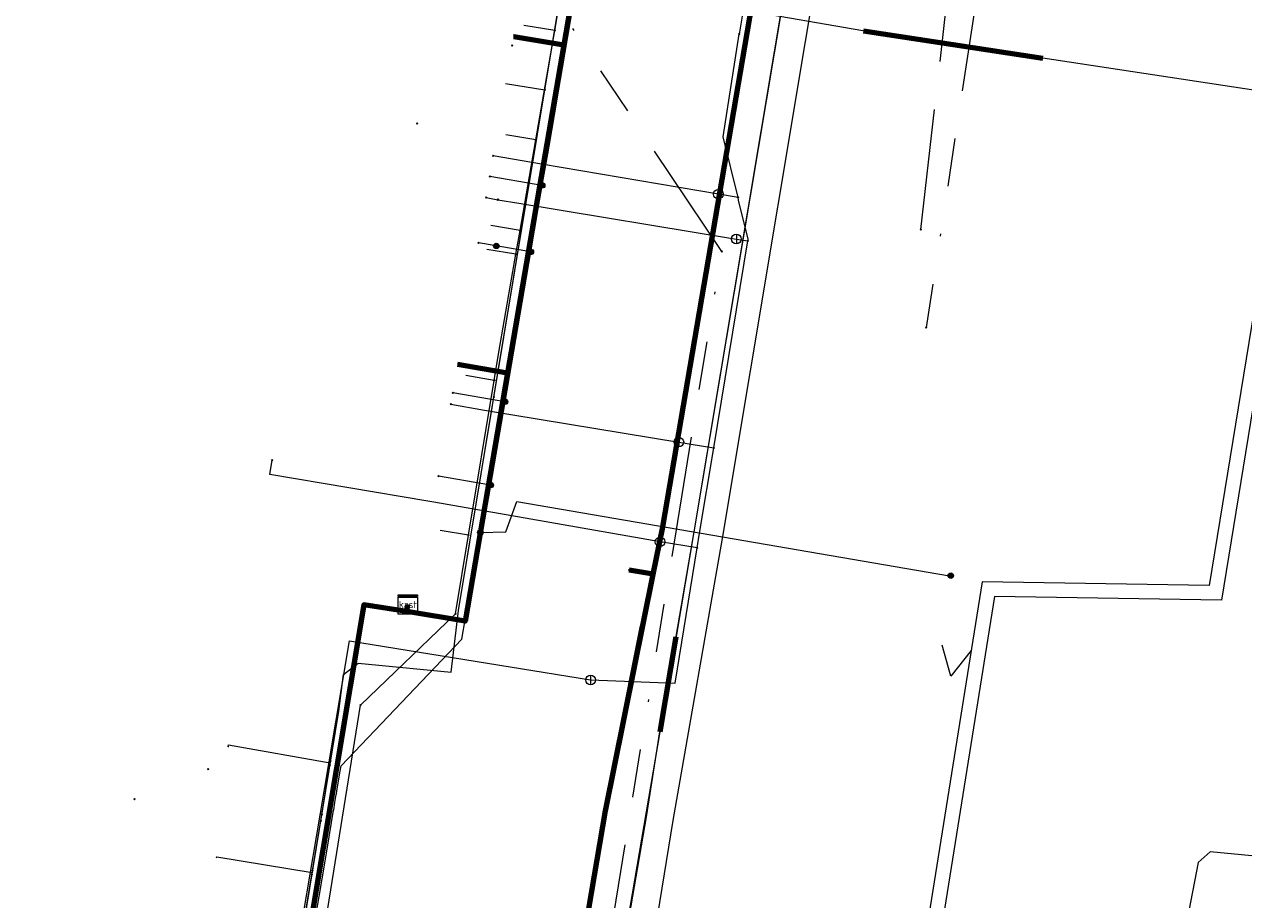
# Model space of a CAD drawing. Header units: metres. Extents: x 98902 to 136161, y 449037 to 499677.
# Tile 89 of 200: x 113532 to 113582, y 483104 to 483140. Entities that reach past the tile are written whole.
import ezdxf
from ezdxf.enums import TextEntityAlignment as Align
from ezdxf.lldxf.tags import DXFTag

# ---------------------------------------------------------------- set-up
doc = ezdxf.new("R2010")
doc.units = ezdxf.units.M
doc.linetypes.add('RI-OVERIG', pattern=[17, 5, -2, 2, -2, 0, -2, 2, -2])
for name, color, linetype, lineweight in [('B-WE-KL-DATA-G', 90, 'KL-DATA-N', 18), ('B-WE-KL-DATA_HULPSTUK-S', 90, 'Continuous', 25), ('B-WE-KL-DATA_KABELBED-G', 90, 'Continuous', 100), ('B-WE-KL-DATA_MANTELBUIS-G', 90, 'Continuous', 100), ('B-WE-KL-ET_LS-G', 190, 'KL-LS-N', 18), ('B-WE-KL-ET_LS_HULPSTUK-S', 190, 'Continuous', 25), ('B-WE-KL-ET_LS_MANTELBUIS-G', 190, 'Continuous', 100), ('B-WE-KL-ET_MS-G', 130, 'KL-MS-N', 18), ('B-WE-KL-GAS_LD-G', 50, 'KL-GAS-LD-N', 18), ('B-WE-KL-GAS_LD_HULPSTUK-S', 50, 'Continuous', 25), ('B-WE-KL-GAS_LD_MANTELBUIS-G', 50, 'Continuous', 100), ('B-WE-KL-WATER-G', 170, 'KL-WATER-N', 18), ('B-WE-KL-WATER_HULPSTUK-S', 170, 'Continuous', 25), ('B-WE-RI-VRIJVERVAL-G', 210, 'RI-OVERIG', 18), ('B-WE-RI-VRIJVERVAL_HULPSTUK-S', 210, 'Continuous', 25)]:
    doc.layers.add(name, color=color, linetype=linetype, lineweight=lineweight)
doc.styles.add('NLCS-ISO', font='NLCS-ISO.ttf')
doc.styles.get("Standard").update_dxf_attribs({"font": 'arial.ttf'})
tags = doc.linetypes.add('KL-DATA-N', pattern='A,4,-1,[101,NLCS.SHX,S=0.5,R=0,X=0,Y=0],-1,4,-1,["D",Standard,S=1,R=0,X=-0.25,Y=-0.5],-1.5', length=12.5).pattern_tags.tags
tags[18] = DXFTag(74, 10)
tags = doc.linetypes.add('KL-GAS-LD-N', pattern='A,4,-1,[69,NLCS.SHX,S=0.5,R=0,X=0,Y=0],-1,4,-1,["L",Standard,S=1,R=0,X=0.25,Y=-0.5],-2', length=13).pattern_tags.tags
tags[18] = DXFTag(74, 10)
tags = doc.linetypes.add('KL-LS-N', pattern='A,4,-1,[103,NLCS.SHX,S=0.75,R=0,X=0,Y=0],-1,4,-1,["L",Standard,S=1,R=0,X=0,Y=-0.5],-2', length=13).pattern_tags.tags
tags[18] = DXFTag(74, 10)
tags = doc.linetypes.add('KL-MS-N', pattern='A,4,-1,[103,NLCS.SHX,S=0.75,R=0,X=0,Y=0],-1,4,-1,["M",Standard,S=1,R=0,X=0,Y=-0.5],-2', length=13).pattern_tags.tags
tags[18] = DXFTag(74, 10)
doc.linetypes.add('KL-WATER-N', pattern='A,7,-0.5,[168,NLCS.SHX,S=0.75,R=0,X=0.75,Y=0],-2', length=9.5)

# ---------------------------------------------------------------- blocks, each defined once
blk = doc.blocks.new('SKL-WTB_HULP_KAST-SO')
at = {"color": 0, "linetype": 'ByBlock', "lineweight": 18}
for points in [[(-2, 2), (2, 2), (2, 1.68), (-2, 1.68)], [(-2, 1.52), (2, 1.52), (2, -2), (-2, -2)]]:
    blk.add_lwpolyline(points, close=True, dxfattribs=at)
at = {"color": 0, "linetype": 'ByBlock', "lineweight": 18, "style": 'NLCS-ISO'}
blk.add_text('kast', height=1.5, dxfattribs=at).set_placement((0, 0), align=Align.MIDDLE_CENTER)
at = {"color": 0, "linetype": 'ByBlock', "lineweight": 18, "style": 'NLCS-ISO', "flags": 1}
for tag, p in [('TYPE', (2.5, 0)), ('OMSCHRIJVING', (2.5, -3)), ('LABEL', (2.5, -1.5))]:
    blk.add_attdef(tag, p, '', height=1, dxfattribs=at)
blk = doc.blocks.new('SKL-WTB_HULP_OVERIG-SO')
at = {"color": 0, "linetype": 'ByBlock', "lineweight": 18}
for points in [[(-0.14, 0.14), (0.14, -0.14)], [(0.14, 0.14), (-0.14, -0.14)]]:
    blk.add_lwpolyline(points, dxfattribs=at)
at = {"color": 0, "linetype": 'ByBlock', "lineweight": 18, "style": 'NLCS-ISO', "flags": 1}
for tag, p in [('TYPE', (1.5, 0)), ('OMSCHRIJVING', (1.5, -3)), ('LABEL', (1.5, -1.5))]:
    blk.add_attdef(tag, p, '', height=1, dxfattribs=at)
blk = doc.blocks.new('SKL-WTB_HULP_AFSLUITER-SO')
at = {"color": 0, "linetype": 'ByBlock', "lineweight": 18}
blk.add_lwpolyline([(0, 0.8), (0, -0.8)], dxfattribs=at)
blk.add_circle((0, 0), 1, dxfattribs=at)
at = {"color": 0, "linetype": 'ByBlock', "lineweight": 18, "style": 'NLCS-ISO', "flags": 1}
for tag, p in [('TYPE', (1.5, 0)), ('OMSCHRIJVING', (1.5, -3)), ('LABEL', (1.5, -1.5))]:
    blk.add_attdef(tag, p, '', height=1, dxfattribs=at)
blk = doc.blocks.new('SKL-WTB_HULP_MOF-SO')
at = {"linetype": 'ByBlock', "lineweight": 18}
h = blk.add_hatch(color=0, dxfattribs=at)
h.dxf.hatch_style = 1
h.paths.add_polyline_path([(-0.5625, 0, 1), (0.5625, 0, 1)])
at = {"color": 0, "linetype": 'ByBlock', "lineweight": 18}
blk.add_circle((0, 0), 0.5625, dxfattribs=at)
at = {"color": 0, "linetype": 'ByBlock', "lineweight": 18, "style": 'NLCS-ISO', "flags": 1}
for tag, p in [('TYPE', (1.5, 0)), ('OMSCHRIJVING', (1.5, -3)), ('LABEL', (1.5, -1.5))]:
    blk.add_attdef(tag, p, '', height=1, dxfattribs=at)
blk = doc.blocks.new('SRI-HULP_OVERIG-SO')
at = {"color": 0, "linetype": 'ByBlock', "lineweight": 18}
for points in [[(-0.14, 0.14), (0.14, -0.14)], [(0.14, 0.14), (-0.14, -0.14)]]:
    blk.add_lwpolyline(points, dxfattribs=at)
at = {"color": 0, "linetype": 'ByBlock', "lineweight": 18, "style": 'NLCS-ISO', "flags": 1}
for tag, p in [('TYPE', (1.5, 0)), ('OMSCHRIJVING', (1.5, -3)), ('LABEL', (1.5, -1.5))]:
    blk.add_attdef(tag, p, '', height=1, dxfattribs=at)

msp = doc.modelspace()

# ---------------------------------------------------------------- linework, layer by layer
at = {"layer": 'B-WE-KL-DATA-G', "flags": 128}
for points in [[(113535.491, 483055.979), (113536.441, 483061.533), (113541.204, 483090.06), (113544.755, 483111.663), (113544.948, 483113.188), (113545.552, 483113.661), (113549.403, 483113.284), (113549.712, 483115.832), (113556.149, 483154.735), (113556.905, 483157.96), (113557.638, 483158.283), (113564.196, 483156.367), (113565.152, 483156.501), (113565.304, 483157.274), (113566.303, 483163.064), (113567.239, 483167.86), (113568.822, 483177.215), (113571.011, 483186.366), (113575.093, 483200.14), (113581.278, 483218.983), (113581.153, 483219.694), (113580.136, 483220.401), (113567.909, 483226.706), (113567.782, 483227.322), (113570.165, 483232.317), (113570.594, 483233.111), (113580.706, 483254.894), (113584.469, 483259.021), (113587.04, 483261.968), (113606.578, 483283.49), (113609.02, 483286.265), (113630.079, 483309.542), (113632.569, 483311.539), (113633.404, 483312.497), (113636.4, 483315.955), (113638.079, 483318.233), (113642.136, 483322.917), (113643.875, 483324.654), (113647.079, 483324.177), (113649.586, 483324.356), (113667.625, 483344.527), (113668.375, 483345.834), (113670.095, 483347.805), (113670.493, 483349.535), (113674.045, 483353.336), (113676.564, 483355.323), (113679.675, 483356.296), (113680.833, 483356.834), (113685.258, 483361.329), (113704.516, 483381.087), (113707.238, 483383.933), (113717.835, 483394.742), (113719.221, 483396.196), (113721.66, 483398.749), (113725.277, 483402.474), (113725.715, 483403.225), (113725.916, 483404.181), (113706.127, 483423.402), (113687.191, 483441.762), (113678.045, 483450.608), (113669.183, 483459.437), (113668.394, 483459.986), (113655.761, 483466.358), (113655.138, 483466.897), (113654.638, 483467.322), (113655.261, 483468.556), (113659.235, 483476.766), (113658.824, 483477.959), (113655.692, 483479.529), (113655.018, 483479.802), (113649.581, 483483.544), (113649.242, 483484.034), (113648.867, 483484.47), (113639.302, 483489.546), (113600.784, 483508.808), (113581.045, 483518.696), (113579.755, 483520.415), (113579.424, 483521.384), (113580.201, 483523.009), (113586.556, 483530.359), (113601.948, 483547.562), (113618.417, 483566.005)], [(113535.736, 483055.776), (113537.273, 483064.992), (113543.547, 483102.626), (113545.789, 483116.078), (113547.565, 483115.791), (113549.983, 483115.399), (113551.74, 483125.68), (113554.063, 483139.264), (113555.126, 483145.481), (113557.287, 483158.117), (113523.788, 483168.309), (113520.53, 483169.303), (113513.739, 483171.376), (113506.539, 483173.574), (113505.581, 483173.498), (113503.734, 483172.981), (113502.906, 483172.333), (113502.534, 483171.939), (113500.921, 483169.213), (113499.883, 483167.46), (113499.177, 483166.266), (113498.47, 483165.072), (113497.786, 483163.916), (113497.202, 483162.93), (113493.983, 483157.491), (113492.651, 483155.241), (113485.853, 483159.265), (113480.133, 483149.324), (113478.277, 483145.936), (113475.299, 483140.497), (113472.339, 483135.092), (113467.475, 483126.209), (113462.974, 483116.85), (113462.597, 483115.959)], [(113614.447, 483151.557), (113614.366, 483151.268), (113611.716, 483141.765), (113608.107, 483142.531), (113598.693, 483145.195), (113565.089, 483155.682), (113564.906, 483155.739), (113564.872, 483155.749), (113559.646, 483157.38), (113557.287, 483158.117), (113555.126, 483145.481), (113554.063, 483139.264), (113551.74, 483125.68), (113549.983, 483115.399), (113547.565, 483115.791), (113545.789, 483116.078), (113543.547, 483102.626), (113537.273, 483064.992), (113535.736, 483055.776)], [(113544.053, 483107.393), (113544.389, 483109.438), (113544.404, 483109.528), (113544.418, 483109.615), (113544.755, 483111.663), (113544.948, 483113.188), (113545.552, 483113.661), (113549.403, 483113.284), (113549.712, 483115.832), (113551.175, 483124.677), (113551.353, 483125.755), (113553.28, 483137.397), (113554.29, 483143.502), (113556.149, 483154.735), (113556.905, 483157.96)], [(113547.613, 483116.087), (113547.565, 483115.791), (113549.983, 483115.399), (113551.74, 483125.68), (113554.063, 483139.264), (113555.126, 483145.481), (113553.056, 483145.835)], [(113553.28, 483137.397), (113553.785, 483140.45)], [(113547.613, 483116.087), (113547.565, 483115.791), (113549.983, 483115.399), (113551.74, 483125.68), (113554.063, 483139.264), (113551.992, 483139.609), (113551.987, 483139.61)], [(113547.613, 483116.087), (113547.565, 483115.791), (113549.983, 483115.399), (113551.74, 483125.68), (113554.063, 483139.264), (113551.992, 483139.609), (113551.987, 483139.61)], [(113547.613, 483116.087), (113547.565, 483115.791), (113549.983, 483115.399), (113551.74, 483125.68), (113554.063, 483139.264), (113551.992, 483139.609), (113551.987, 483139.61)], [(113547.613, 483116.087), (113547.565, 483115.791), (113549.983, 483115.399), (113551.74, 483125.68), (113554.063, 483139.264), (113551.992, 483139.609), (113551.987, 483139.61)], [(113547.613, 483116.087), (113547.565, 483115.791), (113549.983, 483115.399), (113551.74, 483125.68), (113554.063, 483139.264), (113551.992, 483139.609), (113551.987, 483139.61)], [(113547.613, 483116.087), (113547.565, 483115.791), (113549.983, 483115.399), (113551.74, 483125.68), (113554.063, 483139.264), (113551.992, 483139.609), (113551.987, 483139.61)], [(113547.613, 483116.087), (113547.565, 483115.791), (113549.983, 483115.399), (113551.74, 483125.68), (113554.063, 483139.264), (113551.992, 483139.609), (113551.987, 483139.61)], [(113551.659, 483137.665), (113553.28, 483137.397)], [(113551.353, 483125.755), (113553.28, 483137.397)], [(113547.613, 483116.087), (113547.565, 483115.791), (113549.983, 483115.399), (113551.74, 483125.68), (113549.67, 483126.034)], [(113549.67, 483126.034), (113549.704, 483126.028)], [(113549.7, 483126), (113549.704, 483126.028)], [(113549.704, 483126.028), (113551.353, 483125.755)], [(113551.175, 483124.677), (113551.353, 483125.755)], [(113544.418, 483109.615), (113544.755, 483111.663), (113544.948, 483113.188), (113545.552, 483113.661), (113549.403, 483113.284), (113549.712, 483115.832), (113551.175, 483124.677)], [(113547.613, 483116.087), (113547.565, 483115.791), (113545.789, 483116.078), (113543.547, 483102.626), (113537.273, 483064.992), (113533.031, 483065.699), (113533.026, 483065.7)], [(113547.613, 483116.087), (113547.565, 483115.791), (113545.789, 483116.078), (113543.547, 483102.626), (113537.273, 483064.992), (113533.031, 483065.699), (113533.026, 483065.7)], [(113547.613, 483116.087), (113547.565, 483115.791), (113545.789, 483116.078), (113543.547, 483102.626), (113537.273, 483064.992), (113533.031, 483065.699), (113533.026, 483065.7)], [(113535.736, 483055.776), (113537.273, 483064.992), (113543.547, 483102.626), (113545.789, 483116.078), (113547.565, 483115.791), (113547.613, 483116.087)], [(113547.613, 483116.087), (113547.565, 483115.791), (113545.789, 483116.078), (113543.547, 483102.626), (113537.273, 483064.992), (113535.736, 483055.776)], [(113547.613, 483116.087), (113547.565, 483115.791), (113545.789, 483116.078), (113543.547, 483102.626), (113537.273, 483064.992), (113535.736, 483055.776)], [(113547.613, 483116.087), (113547.565, 483115.791), (113545.789, 483116.078), (113543.547, 483102.626), (113537.273, 483064.992), (113535.736, 483055.776)], [(113547.613, 483116.087), (113547.565, 483115.791), (113545.789, 483116.078), (113543.547, 483102.626), (113537.273, 483064.992), (113535.736, 483055.776)], [(113547.613, 483116.087), (113547.565, 483115.791), (113545.789, 483116.078), (113543.547, 483102.626), (113537.273, 483064.992), (113535.736, 483055.776)], [(113547.613, 483116.087), (113547.565, 483115.791), (113545.789, 483116.078), (113543.547, 483102.626), (113537.273, 483064.992), (113535.736, 483055.776)], [(113547.613, 483116.087), (113547.565, 483115.791), (113545.789, 483116.078), (113543.547, 483102.626), (113537.273, 483064.992), (113535.736, 483055.776)], [(113547.613, 483116.087), (113547.565, 483115.791), (113545.789, 483116.078), (113543.547, 483102.626), (113537.273, 483064.992), (113535.736, 483055.776)], [(113547.613, 483116.087), (113547.565, 483115.791), (113545.789, 483116.078), (113543.547, 483102.626), (113537.273, 483064.992), (113535.736, 483055.776)], [(113547.613, 483116.087), (113547.565, 483115.791), (113545.789, 483116.078), (113543.547, 483102.626), (113539.305, 483103.334)], [(113547.613, 483116.087), (113547.565, 483115.791), (113545.789, 483116.078), (113543.547, 483102.626), (113539.305, 483103.334)], [(113547.613, 483116.087), (113547.565, 483115.791), (113545.789, 483116.078), (113543.547, 483102.626), (113539.305, 483103.334)], [(113547.613, 483116.087), (113547.565, 483115.791), (113545.789, 483116.078), (113543.547, 483102.626), (113539.305, 483103.334)], [(113547.613, 483116.087), (113547.565, 483115.791), (113545.789, 483116.078), (113543.547, 483102.626), (113539.305, 483103.334)], [(113547.613, 483116.087), (113547.565, 483115.791), (113545.789, 483116.078), (113543.547, 483102.626), (113539.305, 483103.334)], [(113547.613, 483116.087), (113547.565, 483115.791), (113545.789, 483116.078), (113543.547, 483102.626), (113539.305, 483103.334)], [(113547.613, 483116.087), (113547.565, 483115.791), (113545.789, 483116.078), (113543.547, 483102.626), (113539.305, 483103.334)], [(113540.179, 483110.189), (113540.181, 483110.203)], [(113540.181, 483110.203), (113540.194, 483110.271), (113544.404, 483109.528)], [(113540.181, 483110.203), (113540.2, 483110.2)], [(113544.053, 483107.393), (113544.389, 483109.438)], [(113544.389, 483109.438), (113544.404, 483109.528)], [(113544.404, 483109.528), (113544.418, 483109.615)], [(113543.672, 483105.076), (113544.053, 483107.393)], [(113544.01, 483107.133), (113544.053, 483107.393)], [(113535.491, 483055.978), (113536.441, 483061.533), (113536.484, 483061.794), (113536.543, 483062.149), (113538.164, 483071.852), (113538.196, 483072.046), (113538.219, 483072.181), (113538.246, 483072.343), (113539.02, 483076.977), (113539.063, 483077.235), (113541.204, 483090.06), (113541.286, 483090.555), (113541.325, 483090.797), (113541.368, 483091.052), (113543.644, 483104.908), (113543.657, 483104.985), (113543.662, 483105.013), (113544.01, 483107.133)], [(113539.689, 483105.638), (113539.705, 483105.635)], [(113539.7, 483105.6), (113539.705, 483105.635)], [(113539.705, 483105.635), (113543.657, 483104.985)], [(113541.368, 483091.052), (113543.644, 483104.908)], [(113543.644, 483104.908), (113543.657, 483104.985)], [(113543.657, 483104.985), (113543.672, 483105.076)]]:
    msp.add_lwpolyline(points, dxfattribs=at)
at = {"layer": 'B-WE-KL-DATA_KABELBED-G', "flags": 128}
for points in [[(113555.126, 483145.481), (113554.063, 483139.264)], [(113557.76, 483117.336), (113558.157, 483119.305), (113562.332, 483143.724)], [(113551.987, 483139.61), (113551.992, 483139.609)], [(113551.992, 483139.609), (113554.063, 483139.264)], [(113554.063, 483139.264), (113551.74, 483125.68)], [(113549.67, 483126.034), (113551.74, 483125.68)], [(113551.74, 483125.68), (113549.983, 483115.399), (113547.565, 483115.791)], [(113557.76, 483117.337), (113556.775, 483117.508)], [(113554.529, 483100.07), (113555.789, 483107.543), (113557.76, 483117.336)], [(113547.565, 483115.791), (113545.789, 483116.078), (113543.547, 483102.626)], [(113547.565, 483115.791), (113547.613, 483116.087)], [(113556.34, 483110.282), (113557.326, 483115.183)]]:
    msp.add_lwpolyline(points, dxfattribs=at)
at = {"layer": 'B-WE-KL-DATA_MANTELBUIS-G', "flags": 128}
msp.add_lwpolyline([(113556.34, 483110.282), (113557.326, 483115.183)], dxfattribs=at)
msp.add_lwpolyline([(113556.34, 483110.282), (113557.326, 483115.183)], dxfattribs=at)
msp.add_lwpolyline([(113556.34, 483110.282), (113557.326, 483115.183)], dxfattribs=at)
at = {"layer": 'B-WE-KL-ET_LS-G', "flags": 128}
for points in [[(113553.81, 483240.97), (113556.65, 483239.46), (113556.73, 483239.31), (113556.74, 483239.13), (113556.58, 483238.81), (113556.48, 483238.6), (113554.8, 483234.99), (113554.57, 483234.51), (113554.56, 483234.38), (113554.62, 483234.28), (113554.75, 483234.2), (113565.95, 483227.82), (113570.23, 483225.56), (113575.42, 483222.82), (113581.59, 483219.51), (113581.89, 483218.88), (113581.23, 483216.99), (113579.37, 483211.6), (113575.38, 483199.51), (113574.76, 483197.71), (113573.01, 483191.52), (113572.29, 483188.71), (113567.48, 483167.42), (113566.75, 483164.14), (113565.23, 483155.25), (113564.43, 483148.88), (113559.44, 483119.1), (113558.7, 483114.76), (113558.03, 483110.82), (113557.47, 483107.29), (113553.2, 483082.45), (113553.45, 483082.09), (113556.56, 483081.58), (113564.15, 483080.31), (113574.72, 483077.92), (113582.34, 483076.59), (113582.66, 483076.3), (113582.19, 483073.69), (113582.23, 483073.29), (113582.38, 483073.07), (113582.71, 483073.01), (113593.16, 483071.24), (113615.853, 483067.044)], [(113566.99, 483168.74), (113567.14, 483167.99), (113567.48, 483167.42), (113567.14, 483165.86), (113566.76, 483164.14), (113565.24, 483155.25), (113564.44, 483148.88), (113559.45, 483119.1), (113558.71, 483114.76), (113558.04, 483110.82), (113553.2, 483082.45), (113553.45, 483082.09), (113556.57, 483081.58), (113564.16, 483080.31), (113574.72, 483077.92), (113582.34, 483076.59), (113582.66, 483076.3), (113582.19, 483073.69), (113582.23, 483073.29), (113582.38, 483073.07), (113582.71, 483073.01), (113593.16, 483071.24), (113615.853, 483067.044)], [(113540.08, 483081.11), (113540.08, 483080.97), (113540.301, 483082.289), (113542.949, 483098.068), (113543.618, 483102.057), (113543.89, 483103.674), (113543.945, 483104.002), (113544.189, 483105.458), (113544.244, 483105.785), (113544.248, 483105.807), (113544.271, 483105.949), (113544.543, 483107.569), (113544.545, 483107.58), (113544.597, 483107.894), (113544.652, 483108.219), (113544.654, 483108.229), (113544.678, 483108.376), (113544.815, 483109.192), (113544.85, 483109.4), (113549.85, 483114.65), (113550.61, 483119.07), (113550.96, 483120.54), (113551.044, 483121.03), (113551.636, 483124.479), (113552.703, 483130.688), (113553.011, 483132.483), (113553.12, 483133.119), (113553.175, 483133.437), (113553.177, 483133.45), (113553.426, 483134.898), (113553.454, 483135.064), (113553.788, 483137.006), (113553.845, 483137.34), (113554.012, 483138.311), (113554.346, 483140.254), (113554.935, 483143.687), (113554.97, 483143.89), (113554.98, 483143.97), (113555.966, 483149.801), (113556.05, 483150.3), (113556.47, 483153.36), (113556.66, 483153.59), (113557.06, 483153.68), (113568.47, 483151.72), (113576.15, 483150.41), (113577.39, 483150.23), (113578.31, 483150.67), (113579.18, 483150.82), (113580.26, 483150.74)], [(113579.979, 483149.396), (113580.117, 483150.349), (113582.89, 483149.947), (113581.382, 483141.374), (113585.285, 483140.807), (113583.112, 483127.493), (113582.98, 483126.684), (113581.279, 483116.263), (113571.891, 483116.413), (113562.203, 483055.833), (113571.426, 483054.281), (113567.385, 483029.734)], [(113580.555, 483149.312), (113580.607, 483149.672), (113582.192, 483149.442), (113580.684, 483140.869), (113584.594, 483140.301), (113580.77, 483116.871), (113571.381, 483117.022), (113561.517, 483055.34), (113570.737, 483053.789), (113566.849, 483030.175)], [(113553.175, 483133.437), (113552.928, 483133.48), (113551, 483133.809)], [(113551.273, 483130.933), (113550.53, 483131.06)], [(113552.703, 483130.688), (113552.456, 483130.731), (113551.273, 483130.933)], [(113551.636, 483124.479), (113551.39, 483124.521), (113549.468, 483124.85)], [(113551.044, 483121.03), (113550.798, 483121.072), (113548.878, 483121.4)], [(113550.61, 483119.07), (113551.67, 483119.1), (113552.12, 483120.35), (113570.03, 483117.27), (113570.08, 483117.29), (113570.08, 483117.28)], [(113570.927, 483114.187), (113570.086, 483113.121), (113569.72, 483114.402)], [(113587.29, 483105.22), (113580.81, 483105.85), (113580.32, 483105.41), (113578.69, 483096.97), (113578.68, 483096.96)]]:
    msp.add_lwpolyline(points, dxfattribs=at)
at = {"layer": 'B-WE-KL-ET_LS_MANTELBUIS-G', "flags": 128}
msp.add_lwpolyline([(113558.7, 483114.75), (113558.04, 483110.82)], dxfattribs=at)
at = {"layer": 'B-WE-KL-ET_MS-G', "flags": 128}
msp.add_lwpolyline([(113565.2, 483146.27), (113560.63, 483118.9), (113558.58, 483107.14), (113554.02, 483079.12), (113556.78, 483078.66), (113562.7, 483077.68), (113575.54, 483074.92), (113581.35, 483073.95), (113616.169, 483067.429)], dxfattribs=at)
at = {"layer": 'B-WE-KL-GAS_LD-G', "flags": 128}
for points in [[(113561.482, 483140.69), (113561.316, 483139.704)], [(113593.421, 483135.743), (113566.437, 483139.844), (113561.482, 483140.69)], [(113555.173, 483112.962), (113558.67, 483112.829), (113559.586, 483118.43), (113559.687, 483119.046), (113560.268, 483122.572), (113561.681, 483131.14), (113561.693, 483131.216), (113561.3, 483132.834), (113561.275, 483132.937), (113560.665, 483135.454), (113561.316, 483139.704)], [(113560.462, 483133.075), (113553.143, 483134.317), (113551.145, 483134.659)], [(113561.275, 483132.937), (113560.462, 483133.075)], [(113550.85, 483132.934), (113551.343, 483132.849)], [(113551.343, 483132.849), (113552.21, 483132.701), (113561.206, 483131.218)], [(113561.206, 483131.218), (113561.681, 483131.14)], [(113549.387, 483124.375), (113550.788, 483124.135), (113558.827, 483122.81)], [(113558.827, 483122.81), (113560.268, 483122.572)], [(113558.051, 483118.681), (113548.693, 483120.317), (113548.439, 483120.36), (113541.901, 483121.467), (113542.004, 483122.069)], [(113559.586, 483118.43), (113558.051, 483118.681)], [(113535.287, 483056.146), (113535.964, 483060.132), (113536.667, 483064.274), (113537.621, 483069.898), (113538.783, 483076.742), (113539.75, 483082.44), (113539.799, 483082.73), (113540.804, 483088.652), (113541.718, 483094.041), (113542.418, 483098.166), (113542.661, 483099.595), (113543.303, 483103.38), (113543.827, 483106.467), (113544.341, 483109.495), (113545.203, 483114.58), (113555.173, 483112.962)]]:
    msp.add_lwpolyline(points, dxfattribs=at)
at = {"layer": 'B-WE-KL-GAS_LD_MANTELBUIS-G', "flags": 128}
msp.add_lwpolyline([(113566.471, 483139.839), (113573.886, 483138.712)], dxfattribs=at)
at = {"layer": 'B-WE-KL-WATER-G', "flags": 128}
for points in [[(113536.536, 483055.118), (113537.562, 483061.508), (113537.72, 483062.494), (113539.067, 483070.888), (113540.081, 483077.204), (113540.636, 483080.663), (113540.794, 483081.649), (113543.646, 483099.423), (113543.805, 483100.411), (113545.651, 483111.913), (113549.581, 483115.701), (113550.121, 483118.956), (113551.185, 483125.368), (113551.379, 483126.535), (113552.084, 483130.592), (113552.255, 483131.577), (113552.906, 483135.321), (113553.694, 483139.853), (113553.95, 483141.331), (113554.635, 483145.272), (113555.677, 483151.271), (113555.712, 483151.468), (113555.5, 483152.519), (113555.881, 483153.671)], [(113553.694, 483139.853), (113552.419, 483140.065)], [(113552.906, 483135.321), (113551.666, 483135.527)], [(113552.255, 483131.577), (113551.044, 483131.778)], [(113552.084, 483130.592), (113550.88, 483130.792)], [(113551.185, 483125.368), (113550.012, 483125.563)], [(113550.121, 483118.956), (113548.948, 483119.151)]]:
    msp.add_lwpolyline(points, dxfattribs=at)
at = {"layer": 'B-WE-RI-VRIJVERVAL-G', "flags": 128}
for points in [[(113560.6, 483130.7), (113534.9, 483169.2)], [(113573.88, 483159.21), (113569.06, 483127.55)], [(113568.84, 483131.61), (113571.87, 483158.09)], [(113555.8, 483101.2), (113560.6, 483130.7)]]:
    msp.add_lwpolyline(points, dxfattribs=at)

# ---------------------------------------------------------------- block references
at = {"layer": 'B-WE-KL-DATA_HULPSTUK-S', "xscale": 0.2, "yscale": 0.2, "zscale": 0.2}
for name, p in [('SKL-WTB_HULP_OVERIG-SO', (113553.28, 483137.397)), ('SKL-WTB_HULP_OVERIG-SO', (113551.354, 483125.755)), ('SKL-WTB_HULP_OVERIG-SO', (113551.175, 483124.676)), ('SKL-WTB_HULP_OVERIG-SO', (113556.775, 483117.508)), ('SKL-WTB_HULP_OVERIG-SO', (113557.76, 483117.337)), ('SKL-WTB_HULP_OVERIG-SO', (113557.76, 483117.336)), ('SKL-WTB_HULP_OVERIG-SO', (113557.76, 483117.336)), ('SKL-WTB_HULP_KAST-SO', (113547.613, 483116.087)), ('SKL-WTB_HULP_OVERIG-SO', (113544.389, 483109.438)), ('SKL-WTB_HULP_OVERIG-SO', (113544.418, 483109.614)), ('SKL-WTB_HULP_OVERIG-SO', (113544.053, 483107.394)), ('SKL-WTB_HULP_OVERIG-SO', (113544.01, 483107.133)), ('SKL-WTB_HULP_OVERIG-SO', (113543.644, 483104.907)), ('SKL-WTB_HULP_OVERIG-SO', (113543.672, 483105.076))]:
    msp.add_blockref(name, p, dxfattribs=at)
at = {"layer": 'B-WE-KL-ET_LS_HULPSTUK-S', "xscale": 0.2, "yscale": 0.2, "zscale": 0.2}
for name, p in [('SKL-WTB_HULP_OVERIG-SO', (113551.927, 483139.231)), ('SKL-WTB_HULP_OVERIG-SO', (113548, 483136)), ('SKL-WTB_HULP_OVERIG-SO', (113551, 483133.809)), ('SKL-WTB_HULP_MOF-SO', (113553.175, 483133.437)), ('SKL-WTB_HULP_OVERIG-SO', (113550.53, 483131.06)), ('SKL-WTB_HULP_OVERIG-SO', (113550.53, 483131.06)), ('SKL-WTB_HULP_MOF-SO', (113551.273, 483130.933)), ('SKL-WTB_HULP_MOF-SO', (113552.703, 483130.688)), ('SKL-WTB_HULP_OVERIG-SO', (113549.468, 483124.85)), ('SKL-WTB_HULP_MOF-SO', (113551.636, 483124.479)), ('SKL-WTB_HULP_OVERIG-SO', (113548.878, 483121.4)), ('SKL-WTB_HULP_MOF-SO', (113551.044, 483121.03)), ('SKL-WTB_HULP_MOF-SO', (113550.61, 483119.07)), ('SKL-WTB_HULP_MOF-SO', (113570.08, 483117.28)), ('SKL-WTB_HULP_OVERIG-SO', (113539.353, 483109.268)), ('SKL-WTB_HULP_OVERIG-SO', (113536.3, 483108.024))]:
    msp.add_blockref(name, p, dxfattribs=at)
at = {"layer": 'B-WE-KL-GAS_LD_HULPSTUK-S', "xscale": 0.2, "yscale": 0.2, "zscale": 0.2}
for name, p in [('SKL-WTB_HULP_OVERIG-SO', (113561.316, 483139.704)), ('SKL-WTB_HULP_OVERIG-SO', (113551.145, 483134.659)), ('SKL-WTB_HULP_AFSLUITER-SO', (113560.462, 483133.075)), ('SKL-WTB_HULP_OVERIG-SO', (113550.85, 483132.934)), ('SKL-WTB_HULP_OVERIG-SO', (113550.85, 483132.934)), ('SKL-WTB_HULP_OVERIG-SO', (113550.85, 483132.934)), ('SKL-WTB_HULP_OVERIG-SO', (113551.343, 483132.849)), ('SKL-WTB_HULP_OVERIG-SO', (113561.275, 483132.937)), ('SKL-WTB_HULP_AFSLUITER-SO', (113561.206, 483131.218)), ('SKL-WTB_HULP_OVERIG-SO', (113561.681, 483131.14)), ('SKL-WTB_HULP_OVERIG-SO', (113549.387, 483124.375)), ('SKL-WTB_HULP_AFSLUITER-SO', (113558.827, 483122.81)), ('SKL-WTB_HULP_OVERIG-SO', (113560.268, 483122.572)), ('SKL-WTB_HULP_OVERIG-SO', (113542.004, 483122.069)), ('SKL-WTB_HULP_AFSLUITER-SO', (113558.051, 483118.681)), ('SKL-WTB_HULP_OVERIG-SO', (113559.586, 483118.43)), ('SKL-WTB_HULP_AFSLUITER-SO', (113555.173, 483112.962))]:
    msp.add_blockref(name, p, dxfattribs=at)
at = {"layer": 'B-WE-KL-WATER_HULPSTUK-S', "xscale": 0.2, "yscale": 0.2, "zscale": 0.2}
for p in [(113553.694, 483139.853), (113552.906, 483135.321), (113552.255, 483131.577), (113552.084, 483130.592), (113551.185, 483125.368), (113550.121, 483118.956), (113549.581, 483115.701), (113545.651, 483111.913)]:
    msp.add_blockref('SKL-WTB_HULP_OVERIG-SO', p, dxfattribs=at)
at = {"layer": 'B-WE-RI-VRIJVERVAL_HULPSTUK-S', "xscale": 0.2, "yscale": 0.2, "zscale": 0.2}
for p in [(113568.84, 483131.61), (113560.6, 483130.7), (113569.06, 483127.55)]:
    msp.add_blockref('SRI-HULP_OVERIG-SO', p, dxfattribs=at)

doc.saveas('drawing.dxf')
